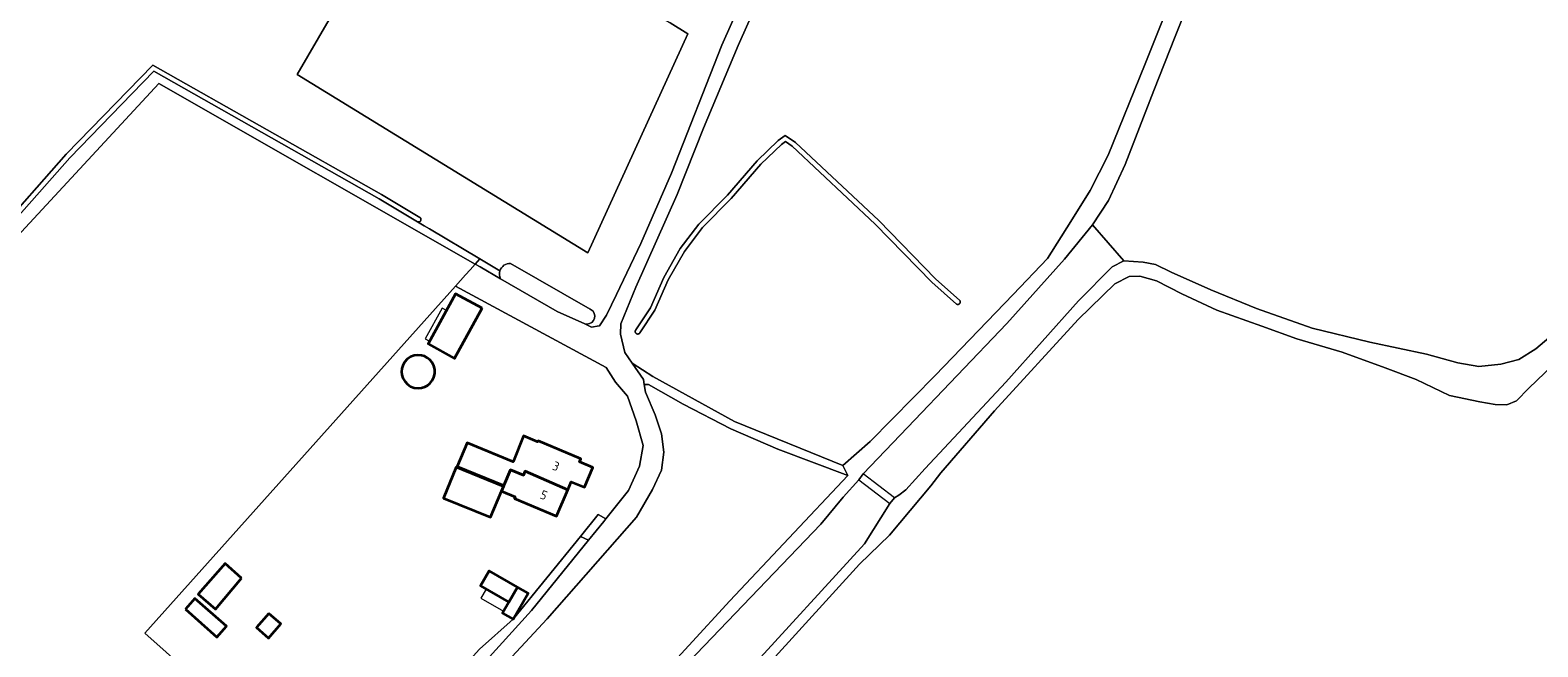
# Model space of a CAD drawing. Extents: x 199200 to 204075, y 460125 to 464703.
# Tile 99 of 174: x 201631 to 201932, y 464084 to 464208. Entities that reach past the tile are written whole.
import ezdxf
from ezdxf.enums import TextEntityAlignment as Align

# ---------------------------------------------------------------- set-up
doc = ezdxf.new("R2010")
doc.units = 0
for name, color, linetype, lineweight in [('B-WE-GR-BOS_GEMENGD-GV', 40, 'Continuous', 13), ('B-WE-GR-BOS_LOOF-GV', 40, 'Continuous', 13), ('B-WE-GR-GRAS-GV', 60, 'Continuous', 13), ('B-WE-KW-KUNSTWERK-GV', 170, 'Continuous', 18), ('B-WE-OG-BEBOUWING-GV', 7, 'Continuous', 35), ('B-WE-OG-BEBOUWING-T18', 10, 'Continuous', 18), ('B-WE-OG-BEBOUWING_BASSIN-GV', 7, 'Continuous', 35), ('B-WE-OG-BEBOUWING_LUIFEL-GV', 7, 'Continuous', 18), ('B-WE-OG-TERREIN_ERF-GV', 7, 'Continuous', 18), ('B-WE-OG-WATER_GREPPEL-GV', 160, 'Continuous', 18), ('B-WE-OG-WATER_MEER-GV', 140, 'Continuous', 18), ('B-WE-OG-WATER_SLOOT-GV', 120, 'Continuous', 18), ('B-WE-OG-WEG-GV', 7, 'Continuous', 18), ('B-WE-VH-VERHARDING_BETONSTRAATSTEEN-GV', 252, 'Continuous', 18), ('B-WE-VH-VERHARDING_FUNDERING_ZAND-GV', 7, 'Continuous', 18)]:
    doc.layers.add(name, color=color, linetype=linetype, lineweight=lineweight)
doc.styles.add('NLCS-ISO-M1000-T18', font='NLCS-ISO.ttf', dxfattribs={"height": 1.8})

msp = doc.modelspace()

# ---------------------------------------------------------------- linework, layer by layer
at = {"layer": 'B-WE-GR-BOS_GEMENGD-GV', "flags": 128}
for points in [[(201778.11, 464217.748), (201772.302, 464204.684), (201765.349, 464188.148), (201760.047, 464174.865), (201751.77, 464156.331), (201748.804, 464148.95), (201748.71, 464146.926), (201749.574, 464143.243), (201751.083, 464141.069), (201755.197, 464138.42), (201771.565, 464129.428), (201793.243, 464120.616), (201798.719, 464125.418), (201811.714, 464138.597), (201827.319, 464154.825), (201834.227, 464162.033), (201838.918, 464169.458), (201842.757, 464175.63), (201846.365, 464182.705), (201853.8, 464201.022), (201860.409, 464217.607)], [(201935.432, 464140.688), (201930.613, 464136.069), (201928.123, 464133.581), (201926.221, 464132.777), (201923.847, 464132.842), (201920.793, 464133.363), (201914.738, 464134.628), (201908.028, 464137.852), (201901.841, 464140.176), (201893.247, 464143.318), (201884.123, 464145.971), (201877.159, 464148.527), (201868.13, 464151.674), (201861.097, 464154.966), (201856.023, 464157.595), (201852.716, 464158.481), (201850.571, 464158.427), (201847.677, 464156.955), (201840.364, 464149.811), (201823.63, 464131.523), (201812.877, 464119.132), (201810.842, 464116.527), (201802.573, 464106.662), (201796.593, 464100.855), (201772.961, 464074.895)], [(201745.96, 464066.71), (201770.59, 464093.501), (201794.21, 464118.603), (201780.226, 464123.9), (201770.83, 464127.92), (201761.248, 464132.857), (201754.357, 464136.838), (201753.472, 464136.816), (201753.698, 464135.299), (201755.679, 464130.766), (201756.947, 464126.929), (201757.392, 464123.265), (201756.937, 464119.64), (201755.1, 464115.773), (201751.912, 464110.254), (201734.064, 464089.922), (201717.348, 464071.964)]]:
    msp.add_lwpolyline(points, dxfattribs=at)
msp.add_lwpolyline([(201751.856, 464147.031), (201751.823, 464147.059), (201751.792, 464147.091), (201751.765, 464147.125), (201751.74, 464147.162), (201751.719, 464147.2), (201751.701, 464147.241), (201751.687, 464147.282), (201751.676, 464147.325), (201751.67, 464147.369), (201751.667, 464147.412), (201751.668, 464147.456), (201751.672, 464147.5), (201751.681, 464147.543), (201751.693, 464147.586), (201751.709, 464147.627), (201751.729, 464147.666), (201751.752, 464147.704), (201751.778, 464147.739), (201754.707, 464152.16), (201757.383, 464158.238), (201760.677, 464164.018), (201764.393, 464168.894), (201770.159, 464174.714), (201776.108, 464181.604), (201780.283, 464185.671), (201781.718, 464186.698), (201783.751, 464185.289), (201800.435, 464169.663), (201811.778, 464158.01), (201816.687, 464153.639), (201816.708, 464153.599), (201816.726, 464153.557), (201816.74, 464153.514), (201816.751, 464153.469), (201816.757, 464153.424), (201816.759, 464153.379), (201816.758, 464153.333), (201816.753, 464153.288), (201816.743, 464153.243), (201816.73, 464153.2), (201816.713, 464153.157), (201816.693, 464153.117), (201816.669, 464153.078), (201816.642, 464153.041), (201816.611, 464153.007), (201816.578, 464152.976), (201816.542, 464152.948), (201816.504, 464152.923), (201816.464, 464152.901), (201816.423, 464152.883), (201816.379, 464152.869), (201816.335, 464152.858), (201816.29, 464152.851), (201816.245, 464152.848), (201816.199, 464152.85), (201816.154, 464152.855), (201816.109, 464152.864), (201816.065, 464152.876), (201816.023, 464152.893), (201811.086, 464157.286), (201799.735, 464168.949), (201783.121, 464184.509), (201781.728, 464185.474), (201780.927, 464184.901), (201776.836, 464180.918), (201770.893, 464174.034), (201765.149, 464168.236), (201761.513, 464163.464), (201758.277, 464157.788), (201755.587, 464151.678), (201752.612, 464147.187), (201752.59, 464147.149), (201752.564, 464147.113), (201752.535, 464147.08), (201752.504, 464147.049), (201752.47, 464147.021), (201752.433, 464146.997), (201752.395, 464146.975), (201752.355, 464146.957), (201752.313, 464146.942), (201752.271, 464146.932), (201752.227, 464146.925), (201752.183, 464146.921), (201752.139, 464146.922), (201752.096, 464146.927), (201752.052, 464146.935), (201752.01, 464146.947), (201751.969, 464146.963), (201751.929, 464146.982), (201751.892, 464147.005)], close=True, dxfattribs=at)
at = {"layer": 'B-WE-GR-BOS_LOOF-GV', "flags": 128}
msp.add_lwpolyline([(201683.98, 464198.918), (201706.246, 464237.236), (201758.637, 464209.255), (201762.188, 464207.051), (201742.177, 464163.202)], close=True, dxfattribs=at)
for points in [[(201741.552, 464148.947), (201742.904, 464148.332), (201744.466, 464148.542), (201744.503, 464148.598), (201745.912, 464150.733), (201747.931, 464154.868), (201752.769, 464165.081), (201758.933, 464179.105), (201769.003, 464204.731), (201781.467, 464232.794)], [(201623.434, 464166.77), (201637.718, 464182.906), (201655.088, 464200.782), (201700.867, 464174.836), (201708.567, 464170.261), (201708.602, 464170.233), (201708.633, 464170.201), (201708.662, 464170.166), (201708.687, 464170.129), (201708.709, 464170.09), (201708.727, 464170.049), (201708.742, 464170.007), (201708.753, 464169.964), (201708.76, 464169.92), (201708.763, 464169.875), (201708.762, 464169.83), (201708.757, 464169.786), (201708.748, 464169.742), (201708.735, 464169.699), (201708.719, 464169.657), (201708.698, 464169.617), (201708.675, 464169.579), (201708.648, 464169.544), (201708.617, 464169.51), (201708.585, 464169.48), (201708.549, 464169.453), (201708.511, 464169.429), (201708.471, 464169.408), (201708.43, 464169.391), (201708.387, 464169.378), (201708.343, 464169.369), (201708.299, 464169.364), (201708.254, 464169.362), (201708.209, 464169.365), (201708.165, 464169.372), (201708.122, 464169.382), (201708.047, 464169.408), (201709.06, 464168.806), (201709.383, 464168.614), (201710.443, 464167.985), (201720.546, 464161.983), (201724.577, 464159.589)], [(201726.701, 464161.054), (201742.664, 464151.904), (201743.235, 464151.502)]]:
    msp.add_lwpolyline(points, dxfattribs=at)
at = {"layer": 'B-WE-GR-BOS_LOOF-GV'}
for points in [[(201724.577, 464159.589, -0.3404888), (201726.701, 464161.054)], [(201743.235, 464151.502, -0.7013903), (201741.552, 464148.947)]]:
    msp.add_lwpolyline(points, format="xyb", dxfattribs=at)
at = {"layer": 'B-WE-GR-GRAS-GV', "flags": 128}
for points in [[(201683.98, 464198.918), (201742.177, 464163.202), (201762.188, 464207.051), (201758.637, 464209.255), (201706.246, 464237.236)], [(201708.047, 464169.408), (201700.365, 464173.972), (201655.266, 464199.532), (201650.962, 464195.102), (201638.46, 464182.223), (201624.184, 464166.104), (201595.743, 464134.975), (201572.899, 464110.255), (201537.259, 464071.443), (201472.017, 464000.47), (201473.452, 463999.74), (201656.299, 464197.078), (201719.618, 464160.946), (201720.546, 464161.983), (201710.443, 464167.985), (201709.383, 464168.614), (201709.06, 464168.806)]]:
    msp.add_lwpolyline(points, close=True, dxfattribs=at)
for points in [[(201860.409, 464217.607), (201853.8, 464201.022), (201846.365, 464182.705), (201842.757, 464175.63), (201838.918, 464169.458), (201834.227, 464162.033), (201827.319, 464154.825), (201811.714, 464138.597), (201798.719, 464125.418), (201793.243, 464120.616), (201794.21, 464118.603), (201770.59, 464093.501), (201745.96, 464066.71), (201723.036, 464041.177), (201695.31, 464010.576), (201685.953, 464000), (201667.167, 463978.764), (201640.313, 463950.03), (201623.284, 463932.005)], [(201623.522, 463927.318), (201649.023, 463955.811), (201675.933, 463985.744), (201688.683, 464000), (201700.313, 464013.003), (201729.433, 464045), (201760.812, 464079.631), (201788.856, 464108.864), (201793.332, 464114.28), (201796.421, 464117.765), (201797.337, 464118.952), (201806.2, 464128.181), (201826.048, 464149.033), (201837.646, 464161.941), (201843.216, 464168.802), (201846.458, 464173.69), (201849.751, 464180.843), (201855.533, 464195.651), (201859.807, 464206.469), (201862.974, 464214.538)], [(201645.327, 464061.479), (201651.511, 464057.103), (201676.887, 464038.186), (201677.75, 464037.598), (201677.769, 464037.585), (201677.773, 464037.582), (201682.481, 464042.628), (201685.708, 464046.096), (201691.945, 464052.799), (201653.454, 464087.044), (201715.663, 464156.528), (201717.651, 464158.749), (201718.6, 464159.809), (201719.618, 464160.946), (201656.299, 464197.078), (201473.452, 463999.74), (201473.51, 463999.711)], [(201936.335, 464147.614), (201931.965, 464143.936), (201928.615, 464141.824), (201925.006, 464140.913), (201920.607, 464140.431), (201916.369, 464141.131), (201910.102, 464142.886), (201898.726, 464145.32), (201887.189, 464148.116), (201876.082, 464152.032), (201866.924, 464155.78), (201859.009, 464159.306), (201855.829, 464160.866), (201853.374, 464161.31), (201849.477, 464161.602), (201847.185, 464160.379), (201840.446, 464153.589), (201825.875, 464137.306), (201809.736, 464119.987), (201805.825, 464115.735), (201804.48, 464114.638), (201803.56, 464114.152), (201802.644, 464112.965), (201797.592, 464104.895), (201773.87, 464079.026)], [(201772.961, 464074.895), (201796.593, 464100.855), (201802.573, 464106.662), (201810.842, 464116.527), (201812.877, 464119.132), (201823.63, 464131.523), (201840.364, 464149.811), (201847.677, 464156.955), (201850.571, 464158.427), (201852.716, 464158.481), (201856.023, 464157.595), (201861.097, 464154.966), (201868.13, 464151.674), (201877.159, 464148.527), (201884.123, 464145.971), (201893.247, 464143.318), (201901.841, 464140.176), (201908.028, 464137.852), (201914.738, 464134.628), (201920.793, 464133.363), (201923.847, 464132.842), (201926.221, 464132.777), (201928.123, 464133.581), (201930.613, 464136.069), (201935.432, 464140.688)]]:
    msp.add_lwpolyline(points, dxfattribs=at)
at = {"layer": 'B-WE-KW-KUNSTWERK-GV', "flags": 128}
msp.add_lwpolyline([(201802.644, 464112.965), (201803.56, 464114.152), (201797.337, 464118.952), (201796.421, 464117.765)], close=True, dxfattribs=at)
at = {"layer": 'B-WE-OG-BEBOUWING-GV', "flags": 128}
for points in [[(201720.99, 464152.08), (201715.69, 464154.98), (201710.19, 464144.93), (201715.49, 464142.03)], [(201738.15, 464115.734), (201738.833, 464117.359), (201741.49, 464116.24), (201743.15, 464120.19), (201740.493, 464121.309), (201740.758, 464121.939), (201732.203, 464125.536), (201732.123, 464125.345), (201729.27, 464126.544), (201727.232, 464121.335), (201717.99, 464125.15), (201716.01, 464120.39), (201725.372, 464116.581), (201726.705, 464119.753), (201729.311, 464118.657), (201729.66, 464119.487)], [(201725.304, 464116.419), (201715.782, 464120.295), (201713.254, 464114.083), (201722.704, 464110.236), (201724.915, 464115.495)], [(201724.915, 464115.495), (201727.641, 464114.349), (201727.499, 464114.012), (201735.935, 464110.466), (201738.15, 464115.734), (201729.66, 464119.487), (201729.311, 464118.657), (201726.705, 464119.753), (201725.372, 464116.581), (201725.304, 464116.419)], [(201672.84, 464098.05), (201669.56, 464100.95), (201664.14, 464094.81), (201667.63, 464091.87)], [(201726.327, 464093.232), (201728.076, 464096.264), (201722.45, 464099.51), (201720.701, 464096.478)], [(201661.59, 464091.82), (201667.89, 464086.24), (201669.8, 464088.41), (201663.5, 464093.98)], [(201726.327, 464093.232), (201725.078, 464091.067), (201727.252, 464089.813), (201730.25, 464095.01), (201728.076, 464096.264)], [(201678.309, 464090.986), (201675.831, 464088.148), (201678.248, 464086.037), (201680.726, 464088.875)]]:
    msp.add_lwpolyline(points, close=True, dxfattribs=at)
at = {"layer": 'B-WE-OG-BEBOUWING_BASSIN-GV', "flags": 128}
msp.add_lwpolyline([(201705.162, 464138.099), (201705.522, 464137.459), (201706.042, 464136.889), (201706.696, 464136.445), (201707.433, 464136.17), (201708.188, 464136.075), (201708.904, 464136.145), (201709.537, 464136.346), (201710.074, 464136.639), (201710.573, 464137.049), (201711.014, 464137.595), (201711.347, 464138.266), (201711.524, 464139.026), (201711.519, 464139.817), (201711.33, 464140.574), (201710.988, 464141.24), (201710.54, 464141.78), (201710.036, 464142.183), (201709.495, 464142.469), (201708.858, 464142.66), (201708.142, 464142.721), (201707.388, 464142.616), (201706.655, 464142.33), (201706.008, 464141.877), (201705.496, 464141.3), (201705.144, 464140.654), (201704.953, 464139.998), (201704.898, 464139.375), (201704.961, 464138.753)], close=True, dxfattribs=at)
at = {"layer": 'B-WE-OG-BEBOUWING_LUIFEL-GV', "flags": 128}
for points in [[(201710.504, 464145.504), (201713.864, 464151.644), (201712.987, 464152.124), (201709.627, 464145.984)], [(201726.327, 464093.232), (201721.819, 464095.833), (201720.784, 464094.039), (201725.292, 464091.438)]]:
    msp.add_lwpolyline(points, close=True, dxfattribs=at)
at = {"layer": 'B-WE-OG-TERREIN_ERF-GV', "flags": 128}
for points in [[(201711.357, 464073.664), (201720.506, 464083.813), (201727.252, 464089.813), (201740.731, 464106.371), (201744.237, 464110.79), (201745.792, 464109.912), (201750.329, 464115.578), (201752.55, 464120.447), (201753.235, 464124.64), (201751.828, 464129.573), (201750.135, 464134.464), (201747.702, 464137.262), (201745.825, 464140.204), (201715.663, 464156.528), (201653.454, 464087.044), (201691.945, 464052.799), (201711.243, 464073.538)], [(201715.49, 464142.03), (201710.19, 464144.93), (201715.69, 464154.98), (201720.99, 464152.08)], [(201705.496, 464141.3), (201706.008, 464141.877), (201706.655, 464142.33), (201707.388, 464142.616), (201708.142, 464142.721), (201708.858, 464142.66), (201709.495, 464142.469), (201710.036, 464142.183), (201710.54, 464141.78), (201710.988, 464141.24), (201711.33, 464140.574), (201711.519, 464139.817), (201711.524, 464139.026), (201711.347, 464138.266), (201711.014, 464137.595), (201710.573, 464137.049), (201710.074, 464136.639), (201709.537, 464136.346), (201708.904, 464136.145), (201708.188, 464136.075), (201707.433, 464136.17), (201706.696, 464136.445), (201706.042, 464136.889), (201705.522, 464137.459), (201705.162, 464138.099), (201704.961, 464138.753), (201704.898, 464139.375), (201704.953, 464139.998), (201705.144, 464140.654)], [(201725.304, 464116.419), (201725.372, 464116.581), (201716.01, 464120.39), (201717.99, 464125.15), (201727.232, 464121.335), (201729.27, 464126.544), (201732.123, 464125.345), (201732.203, 464125.536), (201740.758, 464121.939), (201740.493, 464121.309), (201743.15, 464120.19), (201741.49, 464116.24), (201738.833, 464117.359), (201738.15, 464115.734), (201735.935, 464110.466), (201727.499, 464114.012), (201727.641, 464114.349), (201724.915, 464115.495), (201722.704, 464110.236), (201713.254, 464114.083), (201715.782, 464120.295)], [(201664.14, 464094.81), (201669.56, 464100.95), (201672.84, 464098.05), (201667.63, 464091.87)], [(201726.327, 464093.232), (201720.701, 464096.478), (201722.45, 464099.51), (201728.076, 464096.264), (201730.25, 464095.01), (201727.252, 464089.813), (201725.078, 464091.067)], [(201669.8, 464088.41), (201667.89, 464086.24), (201661.59, 464091.82), (201663.5, 464093.98)], [(201678.309, 464090.986), (201680.726, 464088.875), (201678.248, 464086.037), (201675.831, 464088.148)]]:
    msp.add_lwpolyline(points, close=True, dxfattribs=at)
at = {"layer": 'B-WE-OG-WATER_GREPPEL-GV', "flags": 128}
for points in [[(201624.184, 464166.104), (201638.46, 464182.223), (201650.962, 464195.102), (201655.266, 464199.532), (201700.365, 464173.972), (201708.047, 464169.408), (201708.122, 464169.382), (201708.165, 464169.372), (201708.209, 464169.365), (201708.254, 464169.362), (201708.299, 464169.364), (201708.343, 464169.369), (201708.387, 464169.378), (201708.43, 464169.391), (201708.471, 464169.408), (201708.511, 464169.429), (201708.549, 464169.453), (201708.585, 464169.48), (201708.617, 464169.51), (201708.648, 464169.544), (201708.675, 464169.579), (201708.698, 464169.617), (201708.719, 464169.657), (201708.735, 464169.699), (201708.748, 464169.742), (201708.757, 464169.786), (201708.762, 464169.83), (201708.763, 464169.875), (201708.76, 464169.92), (201708.753, 464169.964), (201708.742, 464170.007), (201708.727, 464170.049), (201708.709, 464170.09), (201708.687, 464170.129), (201708.662, 464170.166), (201708.633, 464170.201), (201708.602, 464170.233), (201708.567, 464170.261), (201700.867, 464174.836), (201655.088, 464200.782), (201637.718, 464182.906), (201623.434, 464166.77)], [(201743.235, 464151.502), (201742.664, 464151.904), (201726.701, 464161.054)], [(201724.692, 464158.01), (201736.034, 464151.457), (201741.552, 464148.947)]]:
    msp.add_lwpolyline(points, dxfattribs=at)
at = {"layer": 'B-WE-OG-WATER_GREPPEL-GV'}
for points in [[(201726.701, 464161.054, 0.3404888), (201724.577, 464159.589)], [(201724.577, 464159.589, 0.1942736), (201724.692, 464158.01)], [(201741.552, 464148.947, 0.7013903), (201743.235, 464151.502)]]:
    msp.add_lwpolyline(points, format="xyb", dxfattribs=at)
at = {"layer": 'B-WE-OG-WATER_MEER-GV', "flags": 128}
msp.add_lwpolyline([(201862.974, 464214.538), (201859.807, 464206.469), (201855.533, 464195.651), (201849.751, 464180.843), (201846.458, 464173.69), (201843.216, 464168.802), (201849.477, 464161.602), (201853.374, 464161.31), (201855.829, 464160.866), (201859.009, 464159.306), (201866.924, 464155.78), (201876.082, 464152.032), (201887.189, 464148.116), (201898.726, 464145.32), (201910.102, 464142.886), (201916.369, 464141.131), (201920.607, 464140.431), (201925.006, 464140.913), (201928.615, 464141.824), (201931.965, 464143.936), (201936.335, 464147.614)], dxfattribs=at)
at = {"layer": 'B-WE-OG-WATER_SLOOT-GV', "flags": 128}
msp.add_lwpolyline([(201751.856, 464147.031), (201751.892, 464147.005), (201751.929, 464146.982), (201751.969, 464146.963), (201752.01, 464146.947), (201752.052, 464146.935), (201752.096, 464146.927), (201752.139, 464146.922), (201752.183, 464146.921), (201752.227, 464146.925), (201752.271, 464146.932), (201752.313, 464146.942), (201752.355, 464146.957), (201752.395, 464146.975), (201752.433, 464146.997), (201752.47, 464147.021), (201752.504, 464147.049), (201752.535, 464147.08), (201752.564, 464147.113), (201752.59, 464147.149), (201752.612, 464147.187), (201755.587, 464151.678), (201758.277, 464157.788), (201761.513, 464163.464), (201765.149, 464168.236), (201770.893, 464174.034), (201776.836, 464180.918), (201780.927, 464184.901), (201781.728, 464185.474), (201783.121, 464184.509), (201799.735, 464168.949), (201811.086, 464157.286), (201816.023, 464152.893), (201816.065, 464152.876), (201816.109, 464152.864), (201816.154, 464152.855), (201816.199, 464152.85), (201816.245, 464152.848), (201816.29, 464152.851), (201816.335, 464152.858), (201816.379, 464152.869), (201816.423, 464152.883), (201816.464, 464152.901), (201816.504, 464152.923), (201816.542, 464152.948), (201816.578, 464152.976), (201816.611, 464153.007), (201816.642, 464153.041), (201816.669, 464153.078), (201816.693, 464153.117), (201816.713, 464153.157), (201816.73, 464153.2), (201816.743, 464153.243), (201816.753, 464153.288), (201816.758, 464153.333), (201816.759, 464153.379), (201816.757, 464153.424), (201816.751, 464153.469), (201816.74, 464153.514), (201816.726, 464153.557), (201816.708, 464153.599), (201816.687, 464153.639), (201811.778, 464158.01), (201800.435, 464169.663), (201783.751, 464185.289), (201781.718, 464186.698), (201780.283, 464185.671), (201776.108, 464181.604), (201770.159, 464174.714), (201764.393, 464168.894), (201760.677, 464164.018), (201757.383, 464158.238), (201754.707, 464152.16), (201751.778, 464147.739), (201751.752, 464147.704), (201751.729, 464147.666), (201751.709, 464147.627), (201751.693, 464147.586), (201751.681, 464147.543), (201751.672, 464147.5), (201751.668, 464147.456), (201751.667, 464147.412), (201751.67, 464147.369), (201751.676, 464147.325), (201751.687, 464147.282), (201751.701, 464147.241), (201751.719, 464147.2), (201751.74, 464147.162), (201751.765, 464147.125), (201751.792, 464147.091), (201751.823, 464147.059)], close=True, dxfattribs=at)
msp.add_lwpolyline([(201773.87, 464079.026), (201797.592, 464104.895), (201802.644, 464112.965), (201803.56, 464114.152), (201804.48, 464114.638), (201805.825, 464115.735), (201809.736, 464119.987), (201825.875, 464137.306), (201840.446, 464153.589), (201847.185, 464160.379), (201849.477, 464161.602), (201843.216, 464168.802), (201837.646, 464161.941), (201826.048, 464149.033), (201806.2, 464128.181), (201797.337, 464118.952), (201796.421, 464117.765), (201793.332, 464114.28), (201788.856, 464108.864), (201760.812, 464079.631)], dxfattribs=at)
at = {"layer": 'B-WE-OG-WEG-GV', "flags": 128}
msp.add_lwpolyline([(201724.577, 464159.589), (201720.546, 464161.983), (201719.618, 464160.946), (201720.597, 464160.376), (201724.692, 464158.01)], dxfattribs=at)
at = {"layer": 'B-WE-OG-WEG-GV'}
msp.add_lwpolyline([(201724.692, 464158.01, -0.1942736), (201724.577, 464159.589)], format="xyb", dxfattribs=at)
at = {"layer": 'B-WE-OG-WEG-GV', "flags": 128}
msp.add_lwpolyline([(201711.357, 464073.664), (201713.322, 464072.211), (201713.406, 464072.302), (201730.885, 464091.602), (201742.322, 464105.644), (201740.731, 464106.371), (201727.252, 464089.813), (201720.506, 464083.813)], close=True, dxfattribs=at)
at = {"layer": 'B-WE-VH-VERHARDING_BETONSTRAATSTEEN-GV', "flags": 128}
for points in [[(201781.467, 464232.794), (201769.003, 464204.731), (201758.933, 464179.105), (201752.769, 464165.081), (201747.931, 464154.868), (201745.912, 464150.733), (201744.503, 464148.598), (201744.466, 464148.542), (201742.904, 464148.332), (201741.552, 464148.947), (201736.034, 464151.457), (201724.692, 464158.01), (201720.597, 464160.376), (201719.618, 464160.946), (201718.6, 464159.809), (201717.651, 464158.749), (201715.663, 464156.528), (201745.825, 464140.204), (201747.702, 464137.262), (201750.135, 464134.464), (201751.828, 464129.573), (201753.235, 464124.64), (201752.55, 464120.447), (201750.329, 464115.578), (201745.792, 464109.912), (201745.395, 464109.416), (201742.322, 464105.644), (201730.885, 464091.602), (201713.406, 464072.302)], [(201717.348, 464071.964), (201734.064, 464089.922), (201751.912, 464110.254), (201755.1, 464115.773), (201756.937, 464119.64), (201757.392, 464123.265), (201756.947, 464126.929), (201755.679, 464130.766), (201753.698, 464135.299), (201753.472, 464136.816), (201753.318, 464137.849), (201751.083, 464141.069), (201749.574, 464143.243), (201748.71, 464146.926), (201748.804, 464148.95), (201751.77, 464156.331), (201760.047, 464174.865), (201765.349, 464188.148), (201772.302, 464204.684), (201778.11, 464217.748)]]:
    msp.add_lwpolyline(points, dxfattribs=at)
msp.add_lwpolyline([(201745.792, 464109.912), (201744.237, 464110.79), (201740.731, 464106.371), (201742.322, 464105.644), (201745.395, 464109.416)], close=True, dxfattribs=at)
at = {"layer": 'B-WE-VH-VERHARDING_FUNDERING_ZAND-GV', "flags": 128}
msp.add_lwpolyline([(201753.472, 464136.816), (201754.357, 464136.838), (201761.248, 464132.857), (201770.83, 464127.92), (201780.226, 464123.9), (201794.21, 464118.603), (201793.243, 464120.616), (201771.565, 464129.428), (201755.197, 464138.42), (201751.083, 464141.069), (201753.318, 464137.849)], close=True, dxfattribs=at)

# ---------------------------------------------------------------- texts
at = {"layer": 'B-WE-OG-BEBOUWING-T18', "style": 'NLCS-ISO-M1000-T18'}
for s, p in [('3', (201735.797, 464120.46)), ('5', (201733.37, 464114.685))]:
    msp.add_text(s, height=1.8, rotation=337.2, dxfattribs=at).set_placement(p, align=Align.MIDDLE)

doc.saveas('drawing.dxf')
